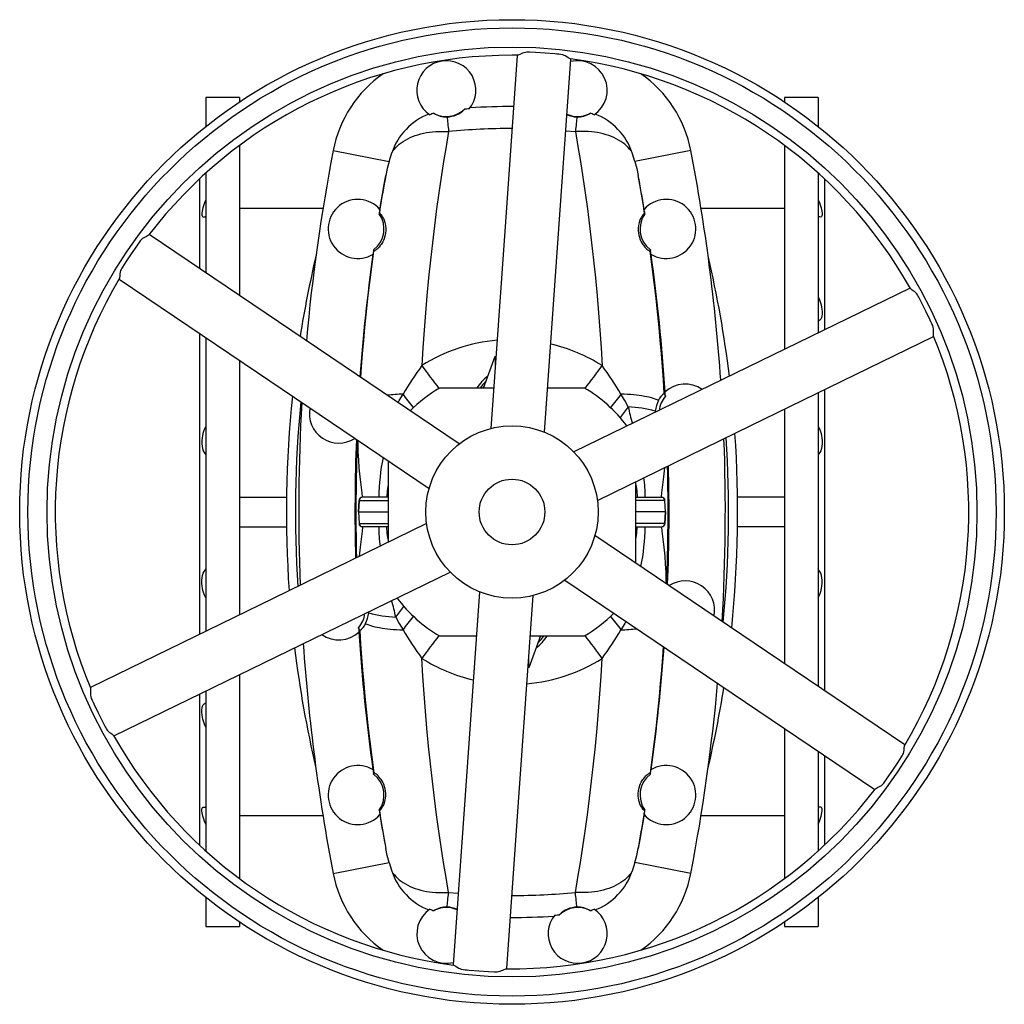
# Model space of a CAD drawing. Extents: x -230 to 1722, y -220 to 2563.
# Tile 1 of 11: x -230 to 370, y -220 to 380. Entities that reach past the tile are written whole.
import ezdxf

# ---------------------------------------------------------------- set-up
doc = ezdxf.new("R2010")
doc.units = 0
doc.layers.get('0').update_dxf_attribs({"linetype": 'CONTINUOUS'})

msp = doc.modelspace()

# ---------------------------------------------------------------- linework, layer by layer
at = {"color": 7, "linetype": 'CONTINUOUS'}
for p, q in [((26.5, 354.67), (26.52, 354.42)), ((112.69, 354.67), (112.67, 354.42)), ((-96.4, 332.19), (-116.9, 332.19)), ((-116.9, 332.19), (-116.9, 314.67)), ((-96.4, 332.19), (-96.4, 329.58)), ((256.1, 332.19), (235.6, 332.19)), ((235.6, 332.19), (235.6, 329.58)), ((256.1, 332.19), (256.1, 314.67)), ((102.38, 312.03), (108.24, 311.5)), ((-96.4, 303.11), (-96.4, 211.57)), ((235.6, 303.11), (235.6, 178.85)), ((-39.38, 299.9), (-5.34, 293.34)), ((178.58, 299.9), (144.53, 293.34)), ((-120.9, 282.62), (-120.9, 228.1)), ((-116.9, 286.3), (-116.9, 225.4)), ((256.1, 286.3), (256.1, 188.84)), ((260.1, 282.62), (260.1, 190.77)), ((-45.61, 264.69), (-96.4, 264.69)), ((235.6, 264.69), (184.8, 264.69)), ((-11.19, 261.78), (-11.36, 261.44)), ((150.38, 261.78), (150.55, 261.44)), ((-14.72, 239.46), (-14.59, 238.69)), ((153.91, 239.46), (153.79, 238.69)), ((-120.9, 188.51), (-120.9, 5.11)), ((-116.9, 185.8), (-116.9, 7.07)), ((52.22, 155.19), (59.29, 174.61)), ((59.29, 174.61), (59.29, 167.08)), ((-96.4, 171.95), (-96.4, 17.06)), ((51.87, 155.19), (52.55, 156.1)), ((196.77, 160.68), (196.86, 159.94)), ((58.45, 155.19), (25.37, 155.19)), ((113.82, 155.19), (91.36, 155.19)), ((256.1, 152.32), (256.1, -26.43)), ((260.1, 154.27), (260.1, -29.11)), ((156.93, 141.15), (156.9, 140.49)), ((235.6, 142.32), (235.6, -12.57)), ((-5.9, 110.85), (-5.9, 61.16)), ((145.1, 48.53), (145.1, 98.22)), ((-96.4, 88.69), (-67.85, 88.69)), ((-23.62, 86.76), (-23.88, 79.69)), ((-23.86, 79.69), (-23.6, 86.76)), ((-23.62, 86.76), (-23.6, 86.76)), ((-23.6, 86.76), (-5.9, 86.76)), ((-21.61, 88.69), (-21.62, 88.69)), ((-5.9, 88.69), (-21.61, 88.69)), ((145.1, 88.69), (160.8, 88.69)), ((162.79, 86.76), (145.1, 86.76)), ((160.8, 88.69), (160.81, 88.69)), ((163.05, 79.69), (162.79, 86.76)), ((162.81, 86.76), (162.79, 86.76)), ((163.07, 79.69), (162.81, 86.76)), ((235.6, 88.69), (207.04, 88.69)), ((-23.88, 79.69), (-23.62, 72.62)), ((-23.88, 79.69), (-23.86, 79.69)), ((-23.86, 79.69), (-5.9, 79.69)), ((-23.86, 79.69), (-23.6, 72.62)), ((163.05, 79.69), (145.1, 79.69)), ((163.05, 79.69), (162.79, 72.62)), ((162.81, 72.62), (163.07, 79.69)), ((163.07, 79.69), (163.05, 79.69)), ((-23.62, 72.62), (-23.6, 72.62)), ((-23.6, 72.62), (-5.9, 72.62)), ((162.79, 72.62), (145.1, 72.62)), ((162.81, 72.62), (162.79, 72.62)), ((-96.4, 70.69), (-67.85, 70.69)), ((-21.61, 70.69), (-21.62, 70.69)), ((-5.9, 70.69), (-21.61, 70.69)), ((145.1, 70.69), (160.8, 70.69)), ((160.8, 70.69), (160.81, 70.69)), ((235.6, 70.69), (207.04, 70.69)), ((-17.74, 18.23), (-17.71, 18.89)), ((25.37, 4.19), (47.83, 4.19)), ((86.98, 4.19), (79.91, -15.24)), ((80.74, 4.19), (113.82, 4.19)), ((86.65, 3.28), (87.32, 4.19)), ((-57.67, -0.56), (-57.58, -1.31)), ((79.91, -15.24), (79.91, -7.7)), ((-96.4, -19.47), (-96.4, -143.73)), ((-116.9, -29.45), (-116.9, -126.92)), ((-120.9, -31.41), (-120.9, -123.24)), ((235.6, -52.2), (235.6, -143.73)), ((256.1, -66.02), (256.1, -126.92)), ((260.1, -68.74), (260.1, -123.24)), ((-14.72, -80.08), (-14.59, -79.31)), ((153.91, -80.08), (153.79, -79.31)), ((-96.4, -105.31), (-45.61, -105.31)), ((-11.19, -102.4), (-11.36, -102.06)), ((150.38, -102.4), (150.55, -102.06)), ((184.8, -105.31), (235.6, -105.31)), ((-39.38, -140.52), (-5.34, -133.96)), ((178.58, -140.52), (144.53, -133.96)), ((-116.9, -155.3), (-116.9, -172.81)), ((30.95, -152.12), (36.81, -152.65)), ((256.1, -155.3), (256.1, -172.81)), ((-116.9, -172.81), (-96.4, -172.81)), ((-96.4, -170.2), (-96.4, -172.81)), ((235.6, -170.2), (235.6, -172.81)), ((235.6, -172.81), (256.1, -172.81)), ((26.5, -195.29), (26.52, -195.05)), ((112.69, -195.29), (112.67, -195.05))]:
    msp.add_line(p, q, dxfattribs=at)
for points in [[(72.71, 357.97), (65.58, 256.56), (56.72, 130.55)], [(105.15, 355.76), (104.98, 355.79), (104.62, 355.95), (104.21, 356.19), (103.74, 356.49), (102.93, 357.02), (102.02, 357.57), (101.34, 357.92), (100.6, 358.21), (99.42, 358.49), (98.19, 358.63), (96.95, 358.72), (95.72, 358.81), (89.82, 359.3), (83.91, 359.66), (80.21, 359.82), (79.4, 359.86), (78.58, 359.87), (77.78, 359.79), (76.82, 359.54), (75.92, 359.19), (75.11, 358.83), (74.39, 358.48), (73.85, 358.25), (73.4, 358.08), (73.13, 358.01), (73.01, 358.01)], [(89.47, 128.27), (96.77, 232.13), (105.45, 355.66)], [(30.07, 320.46), (30.16, 319.56), (30.26, 318.59), (30.36, 317.56), (30.46, 316.47), (30.58, 315.31), (30.7, 314.1), (30.82, 312.83), (30.95, 311.5)], [(109.12, 320.46), (109.03, 319.56), (108.94, 318.59), (108.83, 317.56), (108.73, 316.47), (108.61, 315.31), (108.49, 314.1), (108.37, 312.83), (108.24, 311.5)], [(-3.66, 298.61), (-2.93, 299.72), (-2.1, 300.8), (-1.18, 301.84), (-0.18, 302.84), (0.91, 303.79), (2.07, 304.7), (3.32, 305.56), (4.64, 306.37), (6.04, 307.13), (7.51, 307.84), (9.04, 308.49), (10.63, 309.08), (12.28, 309.61), (13.98, 310.09), (15.73, 310.5), (17.52, 310.85), (19.36, 311.14), (21.23, 311.36), (23.13, 311.52), (25.06, 311.61), (27.01, 311.64), (28.97, 311.6), (30.95, 311.5)], [(30.95, 311.5), (29.41, 302.48), (27.91, 293.25), (26.44, 283.8), (25.03, 274.16), (23.66, 264.33), (22.33, 254.09), (21.06, 243.67), (19.87, 233.07), (18.75, 222.31), (17.72, 211.4), (16.83, 200.96), (16.03, 190.4), (15.31, 179.69), (14.69, 168.89)], [(142.85, 298.61), (142.12, 299.72), (141.29, 300.8), (140.38, 301.84), (139.37, 302.84), (138.29, 303.79), (137.12, 304.7), (135.87, 305.56), (134.55, 306.37), (133.15, 307.13), (131.69, 307.84), (130.16, 308.49), (128.56, 309.08), (126.92, 309.61), (125.21, 310.09), (123.46, 310.5), (121.67, 310.85), (119.83, 311.14), (117.96, 311.36), (116.06, 311.52), (114.13, 311.61), (112.18, 311.64), (110.22, 311.6), (108.24, 311.5)], [(108.24, 311.5), (109.78, 302.48), (111.28, 293.25), (112.75, 283.8), (114.16, 274.16), (115.53, 264.33), (116.86, 254.09), (118.13, 243.67), (119.32, 233.07), (120.44, 222.31), (121.47, 211.4), (122.36, 200.96), (123.16, 190.4), (123.88, 179.69), (124.5, 168.89)], [(-5.34, 293.34), (-4.54, 295.99), (-3.66, 298.61)], [(144.53, 293.34), (143.73, 295.99), (142.85, 298.61)], [(-5.34, 293.34), (-6.43, 289.11), (-7.32, 284.82)], [(144.53, 293.34), (145.62, 289.11), (146.51, 284.82)], [(-11.19, 261.78), (-10.25, 267.65), (-9.29, 273.45), (-8.31, 279.18), (-7.32, 284.82)], [(150.38, 261.78), (149.44, 267.65), (148.48, 273.45), (147.5, 279.18), (146.51, 284.82)], [(-116.9, 269.86), (-117.7, 268.05), (-118.38, 266.27), (-118.76, 265.12), (-119.07, 264.03), (-119.29, 263.01), (-119.44, 261.81), (-119.43, 260.82), (-119.27, 260.14), (-118.97, 259.68), (-118.53, 259.45), (-117.99, 259.46), (-117.47, 259.63), (-116.9, 259.94)], [(256.1, 269.86), (256.89, 268.05), (257.57, 266.27), (257.95, 265.12), (258.26, 264.03), (258.48, 263.01), (258.64, 261.81), (258.62, 260.82), (258.46, 260.14), (258.16, 259.68), (257.72, 259.45), (257.18, 259.46), (256.66, 259.63), (256.1, 259.94)], [(-11.19, 261.78), (-11.04, 261.75), (-10.73, 261.48), (-10.28, 260.94), (-9.73, 260.15), (-9.28, 259.41), (-8.81, 258.52), (-8.36, 257.45), (-7.95, 256.2), (-7.69, 255.19), (-7.49, 254.06), (-7.37, 252.83), (-7.34, 251.29), (-7.49, 249.6), (-7.69, 248.43), (-8, 247.22), (-8.33, 246.22), (-8.73, 245.23), (-9.2, 244.27), (-9.71, 243.38), (-10.18, 242.65), (-10.66, 242), (-11.35, 241.17), (-11.98, 240.52), (-12.59, 239.95), (-13.11, 239.52), (-13.54, 239.2), (-14.01, 238.9), (-14.33, 238.72), (-14.53, 238.66), (-14.59, 238.69)], [(150.38, 261.78), (150.24, 261.75), (149.92, 261.48), (149.47, 260.94), (148.92, 260.15), (148.47, 259.41), (148, 258.52), (147.55, 257.45), (147.14, 256.2), (146.88, 255.19), (146.68, 254.06), (146.56, 252.83), (146.53, 251.29), (146.68, 249.6), (146.88, 248.43), (147.19, 247.22), (147.52, 246.22), (147.92, 245.23), (148.39, 244.27), (148.9, 243.38), (149.38, 242.65), (149.85, 242), (150.54, 241.17), (151.17, 240.52), (151.78, 239.95), (152.3, 239.52), (152.74, 239.2), (153.2, 238.9), (153.53, 238.72), (153.72, 238.66), (153.79, 238.69)], [(-151.71, 248.52), (-151.82, 248.38), (-152.14, 248.15), (-152.55, 247.91), (-153.05, 247.66), (-153.91, 247.22), (-154.85, 246.71), (-155.49, 246.29), (-156.11, 245.8), (-156.94, 244.91), (-157.68, 243.93), (-158.37, 242.9), (-159.06, 241.87), (-162.44, 237.01), (-165.71, 232.07), (-167.7, 228.95), (-168.14, 228.26), (-168.56, 227.56), (-168.89, 226.83), (-169.15, 225.87), (-169.3, 224.92), (-169.38, 224.04), (-169.45, 223.23), (-169.51, 222.66), (-169.59, 222.18), (-169.67, 221.91), (-169.73, 221.81)], [(37.46, 121.19), (-48.83, 179.44), (-151.51, 248.75)], [(-22.58, 161.71), (-22.12, 168.1), (-21.48, 176.12), (-20.79, 184.11), (-20.05, 192.04), (-19.26, 199.9), (-18.2, 209.78), (-17.06, 219.53), (-15.86, 229.18), (-14.59, 238.69)], [(162.42, 151.89), (161.89, 160.02), (161.31, 168.1), (160.67, 176.12), (159.98, 184.11), (159.24, 192.04), (158.46, 199.9), (157.39, 209.78), (156.26, 219.53), (155.05, 229.18), (153.79, 238.69)], [(-169.86, 221.54), (-85.59, 164.64), (19.11, 93.97)], [(312.18, 216.15), (220.76, 171.6), (107.2, 116.27)], [(256.1, 210.86), (256.89, 209.07), (257.57, 207.19), (257.95, 205.9), (258.26, 204.61), (258.48, 203.35), (258.64, 201.73), (258.62, 200.23), (258.46, 199.02), (258.16, 198), (257.72, 197.16), (257.18, 196.55), (256.66, 196.21), (256.1, 196.02)], [(326.46, 186.93), (326.4, 187.1), (326.36, 187.48), (326.36, 187.96), (326.38, 188.52), (326.44, 189.49), (326.46, 190.55), (326.42, 191.32), (326.3, 192.1), (325.95, 193.26), (325.47, 194.4), (324.92, 195.51), (324.38, 196.62), (321.85, 201.98), (319.21, 207.28), (317.51, 210.56), (317.13, 211.29), (316.73, 212), (316.27, 212.65), (315.56, 213.36), (314.82, 213.96), (314.09, 214.48), (313.43, 214.94), (312.96, 215.28), (312.59, 215.59), (312.4, 215.79), (312.34, 215.89)], [(121.61, 86.77), (215.2, 132.38), (326.54, 186.63)], [(0.2, 146.34), (0.93, 147.65), (3.18, 151.51)], [(140.42, 143.75), (138.26, 147.65), (136.01, 151.51)], [(158.92, 147.74), (157.96, 148.14), (156.9, 148.53), (155.75, 148.89), (154.51, 149.24), (153.18, 149.57), (151.77, 149.87), (150.28, 150.15), (148.71, 150.41), (147.07, 150.65), (145.37, 150.85), (143.6, 151.04), (141.78, 151.2), (139.9, 151.33), (137.98, 151.43), (136.01, 151.51)], [(162.42, 151.89), (162.66, 151.27), (163.06, 150.22)], [(-116.9, 131.9), (-117.7, 130.39), (-118.38, 128.7), (-118.76, 127.47), (-119.07, 126.18), (-119.29, 124.86), (-119.44, 123.06), (-119.43, 121.3), (-119.27, 119.74), (-118.97, 118.31), (-118.53, 116.99), (-117.99, 115.85), (-117.47, 115.05), (-116.9, 114.39)], [(256.1, 131.9), (256.89, 130.39), (257.57, 128.7), (257.95, 127.47), (258.26, 126.18), (258.48, 124.86), (258.64, 123.06), (258.62, 121.3), (258.46, 119.74), (258.16, 118.31), (257.72, 116.99), (257.18, 115.85), (256.66, 115.05), (256.1, 114.39)], [(-21.41, 88.69), (-21.43, 88.92), (-21.71, 91.37), (-22.11, 94.69), (-22.51, 97.95), (-22.89, 101.15), (-23.45, 106.65), (-23.83, 111.43), (-24.09, 116.27), (-24.24, 121.17), (-24.25, 123.24)], [(160.6, 88.69), (160.62, 88.92), (160.9, 91.37), (161.31, 94.69), (161.71, 97.95), (162.08, 101.15), (162.65, 106.65), (162.66, 106.78)], [(-5.9, 96.26), (-6.43, 92.84), (-6.77, 88.69)], [(145.1, 96.26), (145.62, 92.84), (145.96, 88.69)], [(17.59, 72.6), (-76.01, 27), (-187.33, -27.25)], [(-21.41, 70.69), (-21.43, 70.45), (-21.71, 68.01), (-22.11, 64.68), (-22.51, 61.43), (-22.89, 58.22), (-23.45, 52.73), (-23.46, 52.6)], [(-5.9, 63.11), (-6.43, 66.54), (-6.77, 70.69)], [(145.1, 63.11), (145.62, 66.54), (145.96, 70.69)], [(160.6, 70.69), (160.62, 70.45), (160.9, 68.01), (161.31, 64.68), (161.71, 61.43), (162.08, 58.22), (162.65, 52.73), (163.02, 47.94), (163.28, 43.11), (163.43, 38.21), (163.44, 36.14)], [(309.04, -62.15), (224.78, -5.27), (120.07, 65.42)], [(-172.97, -56.76), (-81.57, -12.23), (31.98, 43.1)], [(-116.9, 27.48), (-117.7, 28.98), (-118.38, 30.68), (-118.76, 31.91), (-119.07, 33.19), (-119.29, 34.51), (-119.44, 36.31), (-119.43, 38.08), (-119.27, 39.63), (-118.97, 41.07), (-118.53, 42.39), (-117.99, 43.53), (-117.47, 44.32), (-116.9, 44.99)], [(256.1, 27.48), (256.89, 28.98), (257.57, 30.68), (257.95, 31.91), (258.26, 33.19), (258.48, 34.51), (258.64, 36.31), (258.62, 38.08), (258.46, 39.63), (258.16, 41.07), (257.72, 42.39), (257.18, 43.53), (256.66, 44.32), (256.1, 44.99)], [(101.74, 38.19), (188.03, -20.06), (290.68, -89.36)], [(49.73, 31.11), (42.42, -72.75), (33.74, -196.28)], [(66.49, -198.58), (73.61, -97.18), (82.47, 28.82)], [(-1.23, 15.63), (0.93, 11.73), (3.18, 7.87)], [(138.99, 13.04), (138.26, 11.73), (136.01, 7.87)], [(-23.23, 7.49), (-23.47, 8.11), (-23.87, 9.15)], [(-23.23, 7.49), (-22.7, -0.64), (-22.12, -8.72), (-21.48, -16.74), (-20.79, -24.73), (-20.05, -32.66), (-19.26, -40.52), (-18.2, -50.4), (-17.06, -60.15), (-15.86, -69.8), (-14.59, -79.31)], [(-19.73, 11.64), (-18.77, 11.24), (-17.71, 10.85), (-16.56, 10.48), (-15.32, 10.14), (-13.99, 9.81), (-12.58, 9.51), (-11.09, 9.23), (-9.52, 8.97), (-7.88, 8.73), (-6.17, 8.52), (-4.41, 8.34), (-2.58, 8.18), (-0.71, 8.05), (1.21, 7.94), (3.18, 7.87)], [(161.77, -2.34), (161.31, -8.72), (160.67, -16.74), (159.98, -24.73), (159.24, -32.66), (158.46, -40.52), (157.39, -50.4), (156.26, -60.15), (155.05, -69.8), (153.79, -79.31)], [(30.95, -152.12), (29.41, -143.11), (27.91, -133.87), (26.44, -124.42), (25.03, -114.78), (23.66, -104.95), (22.33, -94.71), (21.06, -84.29), (19.87, -73.69), (18.75, -62.93), (17.72, -52.02), (16.83, -41.58), (16.03, -31.02), (15.31, -20.32), (14.69, -9.51)], [(108.24, -152.12), (109.78, -143.11), (111.28, -133.87), (112.75, -124.42), (114.16, -114.78), (115.53, -104.95), (116.86, -94.71), (118.13, -84.29), (119.32, -73.69), (120.44, -62.93), (121.47, -52.02), (122.36, -41.58), (123.16, -31.02), (123.88, -20.32), (124.5, -9.51)], [(-187.27, -27.55), (-187.21, -27.72), (-187.17, -28.11), (-187.17, -28.59), (-187.19, -29.14), (-187.25, -30.11), (-187.27, -31.18), (-187.23, -31.94), (-187.11, -32.72), (-186.76, -33.89), (-186.28, -35.02), (-185.73, -36.13), (-185.19, -37.24), (-182.66, -42.6), (-180.02, -47.9), (-178.32, -51.19), (-177.94, -51.91), (-177.54, -52.62), (-177.07, -53.28), (-176.37, -53.98), (-175.62, -54.58), (-174.9, -55.1), (-174.24, -55.56), (-173.77, -55.9), (-173.4, -56.21), (-173.21, -56.41), (-173.15, -56.51)], [(-116.9, -51.49), (-117.7, -49.69), (-118.38, -47.81), (-118.76, -46.52), (-119.07, -45.24), (-119.29, -43.97), (-119.44, -42.35), (-119.43, -40.86), (-119.27, -39.65), (-118.97, -38.62), (-118.53, -37.79), (-117.99, -37.17), (-117.47, -36.83), (-116.9, -36.64)], [(290.9, -89.14), (291.02, -89), (291.33, -88.78), (291.75, -88.54), (292.24, -88.28), (293.11, -87.84), (294.04, -87.33), (294.68, -86.92), (295.3, -86.42), (296.13, -85.54), (296.87, -84.55), (297.56, -83.52), (298.26, -82.49), (301.63, -77.63), (304.9, -72.69), (306.89, -69.57), (307.33, -68.88), (307.75, -68.18), (308.08, -67.45), (308.34, -66.49), (308.49, -65.54), (308.58, -64.66), (308.64, -63.86), (308.7, -63.28), (308.78, -62.8), (308.87, -62.53), (308.92, -62.43)], [(-11.19, -102.4), (-11.04, -102.38), (-10.73, -102.1), (-10.28, -101.56), (-9.73, -100.77), (-9.28, -100.04), (-8.81, -99.14), (-8.36, -98.07), (-7.95, -96.82), (-7.69, -95.81), (-7.49, -94.69), (-7.37, -93.45), (-7.34, -91.91), (-7.49, -90.22), (-7.69, -89.05), (-8, -87.84), (-8.33, -86.84), (-8.73, -85.85), (-9.2, -84.89), (-9.71, -84), (-10.18, -83.27), (-10.66, -82.62), (-11.35, -81.8), (-11.98, -81.14), (-12.59, -80.57), (-13.11, -80.14), (-13.54, -79.82), (-14.01, -79.52), (-14.33, -79.34), (-14.53, -79.28), (-14.59, -79.31)], [(150.38, -102.4), (150.24, -102.38), (149.92, -102.1), (149.47, -101.56), (148.92, -100.77), (148.47, -100.04), (148, -99.14), (147.55, -98.07), (147.14, -96.82), (146.88, -95.81), (146.68, -94.69), (146.56, -93.45), (146.53, -91.91), (146.68, -90.22), (146.88, -89.05), (147.19, -87.84), (147.52, -86.84), (147.92, -85.85), (148.39, -84.89), (148.9, -84), (149.38, -83.27), (149.85, -82.62), (150.54, -81.8), (151.17, -81.14), (151.78, -80.57), (152.3, -80.14), (152.74, -79.82), (153.2, -79.52), (153.53, -79.34), (153.72, -79.28), (153.79, -79.31)], [(-116.9, -110.48), (-117.7, -108.67), (-118.38, -106.89), (-118.76, -105.74), (-119.07, -104.65), (-119.29, -103.64), (-119.44, -102.43), (-119.43, -101.44), (-119.27, -100.76), (-118.97, -100.3), (-118.53, -100.08), (-117.99, -100.08), (-117.47, -100.25), (-116.9, -100.56)], [(256.1, -110.48), (256.89, -108.67), (257.57, -106.89), (257.95, -105.74), (258.26, -104.65), (258.48, -103.64), (258.64, -102.43), (258.62, -101.44), (258.46, -100.76), (258.16, -100.3), (257.72, -100.08), (257.18, -100.08), (256.66, -100.25), (256.1, -100.56)], [(-11.19, -102.4), (-10.25, -108.28), (-9.29, -114.07), (-8.31, -119.8), (-7.32, -125.44)], [(150.38, -102.4), (149.44, -108.28), (148.48, -114.07), (147.5, -119.8), (146.51, -125.44)], [(-5.34, -133.96), (-6.43, -129.73), (-7.32, -125.44)], [(144.53, -133.96), (145.62, -129.73), (146.51, -125.44)], [(-5.34, -133.96), (-4.54, -136.61), (-3.66, -139.23)], [(144.53, -133.96), (143.73, -136.61), (142.85, -139.23)], [(-3.66, -139.23), (-2.93, -140.34), (-2.1, -141.42), (-1.18, -142.46), (-0.18, -143.46), (0.91, -144.41), (2.07, -145.32), (3.32, -146.18), (4.64, -146.99), (6.04, -147.75), (7.51, -148.46), (9.04, -149.11), (10.63, -149.7), (12.28, -150.23), (13.98, -150.71), (15.73, -151.12), (17.52, -151.47), (19.36, -151.76), (21.23, -151.98), (23.13, -152.14), (25.06, -152.23), (27.01, -152.26), (28.97, -152.22), (30.95, -152.12)], [(142.85, -139.23), (142.12, -140.34), (141.29, -141.42), (140.38, -142.46), (139.37, -143.46), (138.29, -144.41), (137.12, -145.32), (135.87, -146.18), (134.55, -146.99), (133.15, -147.75), (131.69, -148.46), (130.16, -149.11), (128.56, -149.7), (126.92, -150.23), (125.21, -150.71), (123.46, -151.12), (121.67, -151.47), (119.83, -151.76), (117.96, -151.98), (116.06, -152.14), (114.13, -152.23), (112.18, -152.26), (110.22, -152.22), (108.24, -152.12)], [(30.07, -161.08), (30.16, -160.18), (30.26, -159.21), (30.36, -158.18), (30.46, -157.09), (30.58, -155.93), (30.7, -154.72), (30.82, -153.45), (30.95, -152.12)], [(109.12, -161.08), (109.03, -160.18), (108.94, -159.21), (108.83, -158.18), (108.73, -157.09), (108.61, -155.93), (108.49, -154.72), (108.37, -153.45), (108.24, -152.12)], [(34.04, -196.38), (34.21, -196.41), (34.57, -196.57), (34.98, -196.81), (35.45, -197.11), (36.26, -197.64), (37.17, -198.2), (37.86, -198.55), (38.59, -198.83), (39.78, -199.11), (41, -199.26), (42.24, -199.34), (43.47, -199.43), (49.37, -199.92), (55.28, -200.28), (58.98, -200.45), (59.8, -200.48), (60.61, -200.49), (61.41, -200.42), (62.38, -200.16), (63.27, -199.81), (64.08, -199.45), (64.81, -199.1), (65.34, -198.87), (65.79, -198.7), (66.06, -198.64), (66.18, -198.64)]]:
    msp.add_lwpolyline(points, dxfattribs=at)
for radius in [300, 295, 283.34, 52.5, 20]:
    msp.add_circle((69.6, 79.69), radius, dxfattribs=at)
for centre, radius, start, end in [((69.6, 79.69), 278.34, 90, 142.66079), ((29.6, 336.69), 18, 320.81215, 235.96558), ((69.6, 79.69), 278.34, 89.29682, 90), ((69.6, 79.69), 278.34, 29.29681, 82.6608), ((109.6, 336.69), 18, 304.03442, 103.70006), ((33.28, 285.9), 74, 124.69454, 169.09468), ((105.91, 285.9), 74, 10.90532, 55.30546), ((29.6, 336.69), 16, 241.53692, 313.66977), ((29.8, 335.39), 14.93, 271.05793, 316.56434), ((69.6, -82.31), 408.46, 93.65641, 94.06508), ((69.6, -82.31), 409.09, 89.87151, 93.578), ((33.51, 285.65), 39.37, 111.77578, 160.77503), ((33.49, 285.68), 38.7, 107.30587, 111.14994), ((29.58, 334.82), 14.37, 238.03276, 271.95388), ((109.6, 336.69), 16, 245.97008, 298.46308), ((109.32, 335.01), 14.56, 244.57922, 269.19213), ((109.61, 334.82), 14.37, 268.04612, 301.96724), ((105.71, 285.68), 38.7, 68.85006, 72.69413), ((105.68, 285.65), 39.37, 19.22497, 68.22422), ((69.6, -82.31), 395.7, 90.00348, 95.60442), ((1103.6, 79.69), 1164, 169.09468, 174.85521), ((-964.4, 79.69), 1164, 3.9533, 10.90532), ((1103.6, 79.69), 1129.7, 169.53816, 170.60312), ((-964.4, 79.69), 1129.7, 9.39688, 10.46184), ((-24.4, 252.19), 18, 41.47454, 301.1362), ((163.6, 252.19), 18, 238.8638, 138.52546), ((1103.6, 79.69), 1129.67, 170.60427, 170.74149), ((-964.4, 79.69), 1129.67, 9.25851, 9.39573), ((-24.4, 252.19), 16, 307.2727, 35.33804), ((163.6, 252.19), 16, 144.66196, 232.7273), ((617.1, 79.69), 685, 166.83526, 171.01857), ((1103.6, 79.69), 1129.7, 172.00762, 175.81988), ((1103.6, 79.69), 1129.67, 171.86926, 172.00648), ((-964.4, 79.69), 1129.67, 7.99352, 8.13074), ((-964.4, 79.69), 1129.7, 3.71782, 7.99238), ((-477.9, 79.69), 685, 6.94233, 13.16474), ((69.6, 79.69), 278.34, 149.29671, 202.66084), ((69.6, 79.69), 278.34, 329.29672, 22.66089), ((69.34, 82.66), 102.09, 94.96841, 122.36844), ((69.63, 82.14), 102.65, 57.68325, 76.69817), ((182.5, 45.2), 208.47, 143.60763, 149.33792), ((305.33, 374.4), 355.96, 215.264, 218.05239), ((-166.14, 374.4), 355.96, 321.94761, 324.736), ((-43.31, 45.2), 208.47, 30.66208, 36.39237), ((69.5, 142.1), 25.06, 125.79084, 148.50464), ((69.6, 142.69), 23, 133.63372, 147.07927), ((175.1, 139.69), 18, 54.87815, 132.70126), ((617.1, 79.69), 685, 174.08998, 184.01011), ((6.6, 36.05), 115.52, 91.69777, 96.48632), ((-295.51, -87.1), 382.3, 37.06579, 38.61979), ((69.6, 79.69), 87.5, 120.36109, 135.16301), ((69.6, 79.69), 87.5, 36.79532, 59.63891), ((434.71, -87.1), 382.3, 141.38021, 142.93421), ((167.71, 143.88), 9.6, 123.44649, 156.31147), ((175.1, 139.69), 16, 138.80289, 172.99726), ((-964.4, 79.69), 1129.67, 3.57981, 3.71667), ((617.1, 79.69), 679.52, 174.33705, 183.82379), ((1103.6, 79.69), 1164, 176.71815, 182.19851), ((173.97, 139.6), 17.11, 151.6067, 174.81141), ((-35.9, 139.69), 18, 169.32481, 302.69483), ((289.25, 23.47), 191.35, 141.05609, 143.49199), ((264.7, 169.38), 126.89, 191.65573, 196.34058), ((136.78, 66.82), 77.01, 74.82993, 87.2922), ((-477.9, 79.69), 685, 354.08825, 4.01093), ((1103.6, 79.69), 1129.7, 177.75739, 181.42924), ((1103.6, 79.69), 1129.12, 177.77586, 181.41586), ((-964.4, 79.69), 1164, 356.7177, 2.19826), ((-477.9, 79.69), 679.52, 354.33678, 3.82436), ((123.21, 86.09), 134.86, 168.52607, 178.8943), ((-964.4, 79.69), 1129.12, 357.77538, 1.41652), ((-964.4, 79.69), 1129.7, 357.75711, 1.42972), ((50.1, 88.03), 100.72, 0.3763, 7.18456), ((-21.62, 86.69), 2, 90, 177.78042), ((-21.61, 86.69), 2, 90.02593, 178.0285), ((160.8, 86.69), 2, 1.9715, 89.97407), ((160.81, 86.69), 2, 2.14654, 90), ((-21.62, 72.69), 2, 182.14654, 270), ((-21.61, 72.69), 2, 181.9715, 269.97407), ((160.8, 72.69), 2, 270.02593, 358.0285), ((160.81, 72.69), 2, 270, 357.78042), ((89.09, 71.35), 100.72, 180.3763, 187.18456), ((15.98, 73.29), 134.86, 348.52607, 358.8943), ((175.1, 19.69), 18, 349.32481, 122.69483), ((-125.51, -10), 126.89, 11.65573, 16.34058), ((69.6, 79.69), 87.5, 216.79532, 239.63891), ((-34.78, 19.78), 17.11, 331.6067, 354.81141), ((2.41, 92.56), 77.01, 254.82993, 267.2922), ((-150.05, 135.91), 191.35, 321.05609, 323.49199), ((-35.9, 19.69), 16, 318.80289, 352.99726), ((-295.51, 246.48), 382.3, 321.38021, 322.93421), ((69.6, 79.69), 87.5, 300.36109, 315.16301), ((434.71, 246.48), 382.3, 217.06579, 218.61979), ((-35.9, 19.69), 18, 234.87815, 312.70126), ((1103.6, 79.69), 1129.67, 183.57981, 183.71667), ((1103.6, 79.69), 1129.7, 183.71782, 187.99238), ((-28.52, 15.5), 9.6, 303.44649, 336.31147), ((182.5, 114.18), 208.47, 210.66208, 216.39237), ((-43.31, 114.18), 208.47, 323.60763, 329.33792), ((132.59, 123.33), 115.52, 271.69777, 276.48632), ((305.33, -215.02), 355.96, 141.94761, 144.736), ((69.69, 17.28), 25.06, 305.79084, 328.50464), ((69.6, 16.69), 23, 313.63372, 327.07927), ((-166.14, -215.02), 355.96, 35.264, 38.05239), ((617.1, 79.69), 685, 186.94229, 193.16474), ((1103.6, 79.69), 1164, 183.95248, 190.90532), ((-964.4, 79.69), 1129.7, 352.00762, 355.81988), ((69.5, 77.16), 102.55, 237.68832, 256.72029), ((69.67, 77.03), 102.45, 275.0512, 302.35974), ((-964.4, 79.69), 1164, 349.09468, 354.85581), ((-477.9, 79.69), 685, 346.83526, 351.01892), ((69.6, 79.69), 278.34, 209.29683, 262.66075), ((-24.4, -92.81), 18, 58.8638, 318.52546), ((1103.6, 79.69), 1129.67, 187.99352, 188.13074), ((163.6, -92.81), 18, 221.47454, 121.1362), ((-964.4, 79.69), 1129.67, 351.86926, 352.00648), ((-24.4, -92.81), 16, 324.66196, 52.7273), ((163.6, -92.81), 16, 127.2727, 215.33804), ((69.6, 79.69), 278.34, 269.29678, 322.66073), ((1103.6, 79.69), 1129.67, 189.25851, 189.39573), ((1103.6, 79.69), 1129.7, 189.39688, 190.46184), ((-964.4, 79.69), 1129.7, 349.53816, 350.60312), ((-964.4, 79.69), 1129.67, 350.60427, 350.74149), ((33.28, -126.52), 74, 190.90532, 235.30546), ((33.51, -126.27), 39.37, 199.22497, 248.22422), ((105.68, -126.27), 39.37, 291.77578, 340.77503), ((105.91, -126.52), 74, 304.69454, 349.09468), ((69.6, 241.69), 395.7, 270.00353, 275.60442), ((29.58, -175.44), 14.37, 88.04612, 121.96724), ((29.6, -177.31), 16, 65.97008, 118.46308), ((29.87, -175.63), 14.56, 64.57922, 89.19213), ((109.39, -176.01), 14.93, 91.05793, 136.56434), ((109.6, -177.31), 16, 61.53692, 133.66977), ((109.61, -175.44), 14.37, 58.03276, 91.95388), ((29.6, -177.31), 18, 124.03442, 283.70006), ((33.49, -126.3), 38.7, 248.85006, 252.69413), ((69.6, 241.69), 409.09, 269.87153, 273.578), ((109.6, -177.31), 18, 140.81215, 55.96558), ((69.6, 241.69), 408.46, 273.65641, 274.06508), ((105.71, -126.3), 38.7, 287.30587, 291.14994)]:
    msp.add_arc(centre, radius, start, end, dxfattribs=at)

doc.saveas('drawing.dxf')
